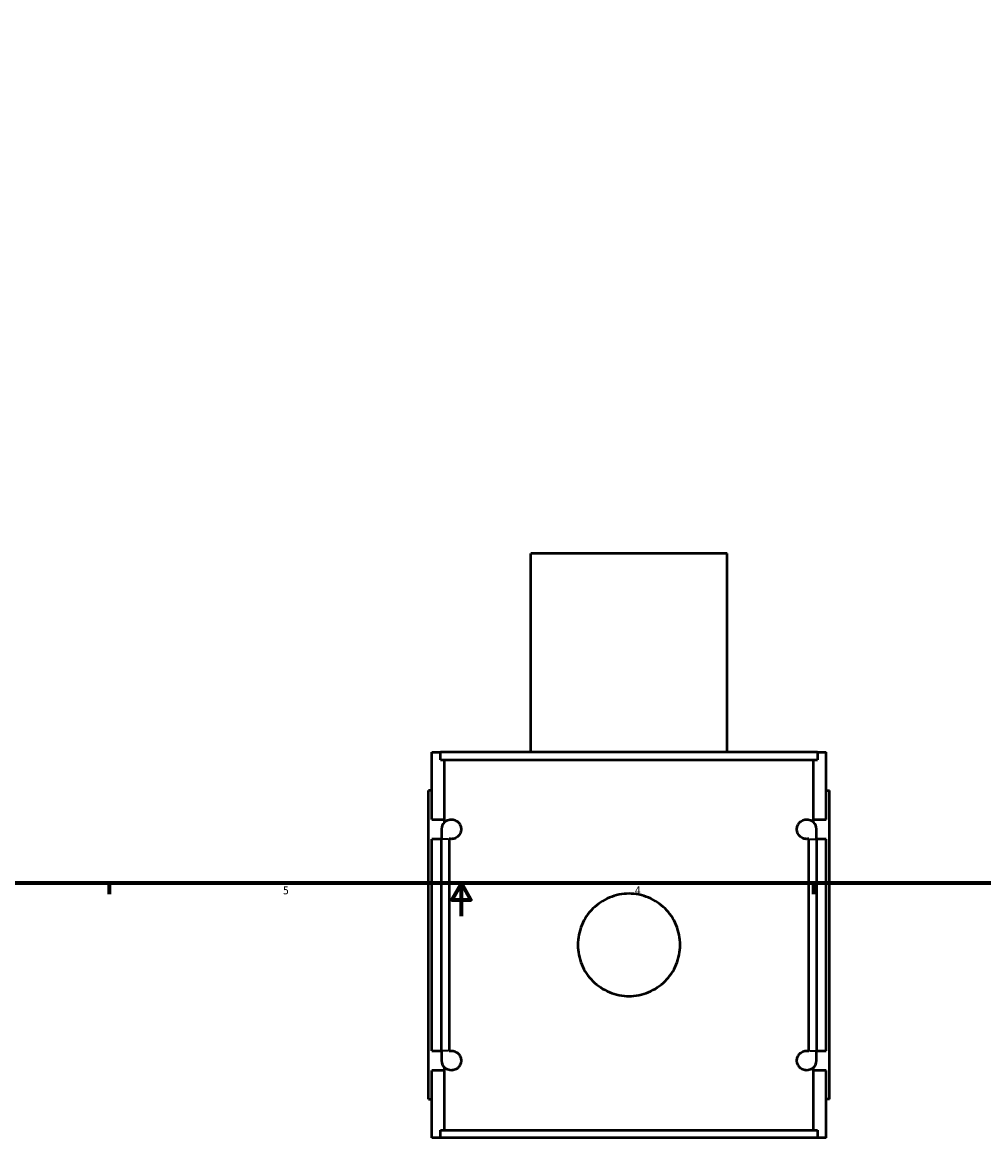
# Model space of a CAD drawing. Header units: inches. Extents: x -1.6 to 48.2, y -2.1 to 47.6.
# Tile 2 of 8: x 11.7 to 23.3, y -2.1 to 11.4. Entities that reach past the tile are written whole.
import ezdxf

# ---------------------------------------------------------------- set-up
doc = ezdxf.new("R2010")
doc.units = ezdxf.units.IN
doc.header["$MEASUREMENT"] = 0
for name, color, linetype, lineweight in [('Border (ANSI)', 7, 'Continuous', 70), ('Visible (ANSI)', 7, 'Continuous', 50), ('Visible Narrow (ANSI)', 7, 'Continuous', 35)]:
    doc.layers.add(name, color=color, linetype=linetype, lineweight=lineweight)
doc.styles.add('Note Text (ANSI)', font='tahoma.ttf')

# ---------------------------------------------------------------- blocks, each defined once
blk = doc.blocks.new('Borders Default Border')
at = {"layer": 'Border (ANSI)'}
for p, q in [((12.75, 1), (12.75, 0.866)), ((21.25, 1), (21.25, 0.866))]:
    blk.add_line(p, q, dxfattribs=at)
at = {"layer": 'Border (ANSI)', "flags": 128}
for points in [[(0.5, 1), (0.5, 21), (33.5, 21), (33.5, 1), (0.5, 1)], [(17, 0.6), (17, 1), (16.885, 0.8), (17.115, 0.8), (17, 1)]]:
    blk.add_lwpolyline(points, dxfattribs=at)
at = {"layer": 'Border (ANSI)', "color": 5, "true_color": 0x0000ff, "char_height": 0.0945, "attachment_point": 7, "style": 'Note Text (ANSI)'}
for s, insert in [('5', (14.847, 0.864)), ('4', (19.092, 0.866))]:
    blk.add_mtext(s, dxfattribs=dict(at, insert=insert))

msp = doc.modelspace()

# ---------------------------------------------------------------- linework, layer by layer
at = {"layer": 'Visible (ANSI)'}
for p, q in [((20.205, 4.975), (17.839, 4.975)), ((17.839, 2.58), (17.839, 4.975)), ((20.205, 2.58), (20.205, 4.975)), ((16.642, 2.58), (16.748, 2.58)), ((16.642, 1.768), (16.642, 2.58)), ((21.296, 2.58), (16.748, 2.58)), ((16.748, 2.487), (16.748, 2.58)), ((21.296, 2.58), (21.402, 2.58)), ((21.296, 2.58), (21.296, 2.487)), ((21.402, 1.768), (21.402, 2.58)), ((16.748, 2.487), (21.296, 2.487)), ((16.794, 1.768), (16.794, 2.487)), ((21.249, 1.768), (21.249, 2.487)), ((16.642, 2.115), (16.602, 2.115)), ((16.602, -1.605), (16.602, 2.115)), ((21.402, 2.115), (21.441, 2.115)), ((21.441, -1.605), (21.441, 2.115)), ((16.642, 1.768), (16.794, 1.768)), ((16.794, 1.734), (16.794, 1.768)), ((21.249, 1.734), (21.249, 1.768)), ((21.249, 1.768), (21.402, 1.768)), ((16.76, 1.65), (16.76, 1.532)), ((21.284, 1.532), (21.284, 1.65)), ((16.642, -1.022), (16.642, 1.532)), ((16.76, 1.532), (16.642, 1.532)), ((16.76, -1.022), (16.76, 1.532)), ((16.853, 1.532), (16.853, -1.022)), ((21.191, -1.022), (21.191, 1.532)), ((21.402, 1.532), (21.284, 1.532)), ((21.284, 1.532), (21.284, -1.022)), ((21.402, -1.022), (21.402, 1.532)), ((16.642, -1.022), (16.76, -1.022)), ((16.76, -1.022), (16.76, -1.14)), ((21.284, -1.022), (21.402, -1.022)), ((21.284, -1.14), (21.284, -1.022)), ((16.642, -2.07), (16.642, -1.258)), ((16.794, -1.258), (16.642, -1.258)), ((16.794, -1.258), (16.794, -1.223)), ((16.794, -1.977), (16.794, -1.258)), ((21.249, -1.258), (21.249, -1.223)), ((21.249, -1.977), (21.249, -1.258)), ((21.402, -1.258), (21.249, -1.258)), ((21.402, -2.07), (21.402, -1.258)), ((16.602, -1.605), (16.642, -1.605)), ((21.441, -1.605), (21.402, -1.605)), ((16.748, -1.977), (21.296, -1.977)), ((16.748, -2.07), (16.748, -1.977)), ((21.296, -1.977), (21.296, -2.07)), ((16.748, -2.07), (16.642, -2.07)), ((21.296, -2.07), (16.748, -2.07)), ((21.402, -2.07), (21.296, -2.07))]:
    msp.add_line(p, q, dxfattribs=at)
for centre, start, end in [((16.878, 1.65), 135.1496, 180), ((21.166, 1.65), 0, 44.8504), ((16.878, -1.14), 180, 224.8504), ((21.166, -1.14), 315.1496, 0)]:
    msp.add_arc(centre, 0.118, start, end, dxfattribs=at)
for points, knots in [([(16.794, 1.734), (16.801, 1.74), (16.809, 1.746), (16.835, 1.762), (16.856, 1.768), (16.892, 1.768), (16.908, 1.766), (16.933, 1.755), (16.942, 1.75), (16.959, 1.737), (16.967, 1.729), (16.98, 1.711), (16.985, 1.701), (16.991, 1.684), (16.993, 1.678), (16.996, 1.664), (16.996, 1.657), (16.996, 1.643), (16.996, 1.636), (16.993, 1.623), (16.991, 1.616), (16.982, 1.591), (16.971, 1.576), (16.948, 1.553), (16.933, 1.544), (16.904, 1.534), (16.89, 1.532), (16.87, 1.532), (16.861, 1.533), (16.853, 1.535)], [0.645958, 0.645958, 0.645958, 0.645958, 0.89701, 0.89701, 1.413207, 1.413207, 1.730061, 1.730061, 1.888488, 1.888488, 2.046915, 2.046915, 2.156349, 2.156349, 2.211065, 2.211065, 2.265782, 2.265782, 2.318017, 2.318017, 2.370251, 2.370251, 2.559775, 2.559775, 2.832356, 2.832356, 3.104938, 3.104938, 3.300366, 3.300366, 3.300366, 3.300366]), ([(21.191, 1.535), (21.182, 1.533), (21.174, 1.532), (21.154, 1.532), (21.14, 1.534), (21.111, 1.544), (21.096, 1.553), (21.072, 1.576), (21.061, 1.591), (21.052, 1.616), (21.051, 1.623), (21.048, 1.636), (21.048, 1.643), (21.048, 1.657), (21.048, 1.664), (21.051, 1.678), (21.052, 1.684), (21.058, 1.701), (21.064, 1.711), (21.077, 1.729), (21.085, 1.737), (21.102, 1.75), (21.111, 1.755), (21.136, 1.766), (21.152, 1.768), (21.188, 1.768), (21.209, 1.762), (21.235, 1.746), (21.243, 1.74), (21.249, 1.734)], [1.216385, 1.216385, 1.216385, 1.216385, 1.411813, 1.411813, 1.684395, 1.684395, 1.956976, 1.956976, 2.1465, 2.1465, 2.198734, 2.198734, 2.250969, 2.250969, 2.305685, 2.305685, 2.360402, 2.360402, 2.469836, 2.469836, 2.628263, 2.628263, 2.78669, 2.78669, 3.103544, 3.103544, 3.619741, 3.619741, 3.870793, 3.870793, 3.870793, 3.870793]), ([(19.639, 0.255), (19.639, 0.216), (19.635, 0.176), (19.62, 0.096), (19.608, 0.057), (19.576, -0.019), (19.557, -0.056), (19.511, -0.123), (19.486, -0.154), (19.431, -0.208), (19.4, -0.234), (19.333, -0.279), (19.297, -0.299), (19.221, -0.331), (19.181, -0.343), (19.101, -0.358), (19.061, -0.362), (18.983, -0.362), (18.943, -0.358), (18.863, -0.343), (18.823, -0.331), (18.747, -0.299), (18.711, -0.279), (18.643, -0.234), (18.613, -0.208), (18.558, -0.154), (18.532, -0.123), (18.487, -0.056), (18.468, -0.019), (18.436, 0.057), (18.424, 0.096), (18.408, 0.176), (18.405, 0.216), (18.405, 0.294), (18.408, 0.335), (18.424, 0.414), (18.436, 0.454), (18.468, 0.53), (18.487, 0.566), (18.532, 0.634), (18.558, 0.665), (18.613, 0.719), (18.643, 0.745), (18.711, 0.79), (18.747, 0.81), (18.823, 0.841), (18.863, 0.853), (18.943, 0.869), (18.983, 0.873), (19.061, 0.873), (19.101, 0.869), (19.181, 0.853), (19.221, 0.841), (19.297, 0.81), (19.333, 0.79), (19.4, 0.745), (19.431, 0.719), (19.486, 0.665), (19.511, 0.634), (19.557, 0.566), (19.576, 0.53), (19.608, 0.454), (19.62, 0.414), (19.635, 0.335), (19.639, 0.294), (19.639, 0.255)], [0, 0, 0, 0, 0.296971, 0.296971, 0.593942, 0.593942, 0.890913, 0.890913, 1.187884, 1.187884, 1.484796, 1.484796, 1.781708, 1.781708, 2.078621, 2.078621, 2.375533, 2.375533, 2.672445, 2.672445, 2.969357, 2.969357, 3.26627, 3.26627, 3.563182, 3.563182, 3.860153, 3.860153, 4.157124, 4.157124, 4.454095, 4.454095, 4.751066, 4.751066, 5.048037, 5.048037, 5.345008, 5.345008, 5.641979, 5.641979, 5.93895, 5.93895, 6.235862, 6.235862, 6.532774, 6.532774, 6.829687, 6.829687, 7.126599, 7.126599, 7.423511, 7.423511, 7.720423, 7.720423, 8.017335, 8.017335, 8.314248, 8.314248, 8.611219, 8.611219, 8.90819, 8.90819, 9.205161, 9.205161, 9.502132, 9.502132, 9.502132, 9.502132]), ([(16.853, -1.024), (16.861, -1.022), (16.87, -1.022), (16.892, -1.022), (16.908, -1.024), (16.933, -1.035), (16.942, -1.04), (16.959, -1.053), (16.967, -1.061), (16.98, -1.079), (16.985, -1.089), (16.991, -1.106), (16.993, -1.112), (16.996, -1.126), (16.996, -1.133), (16.996, -1.147), (16.996, -1.154), (16.993, -1.167), (16.991, -1.173), (16.985, -1.191), (16.98, -1.2), (16.967, -1.219), (16.959, -1.227), (16.942, -1.24), (16.933, -1.245), (16.908, -1.255), (16.892, -1.258), (16.856, -1.258), (16.835, -1.251), (16.809, -1.236), (16.801, -1.23), (16.794, -1.223)], [1.215949, 1.215949, 1.215949, 1.215949, 1.413207, 1.413207, 1.730061, 1.730061, 1.888488, 1.888488, 2.046915, 2.046915, 2.156349, 2.156349, 2.211065, 2.211065, 2.265782, 2.265782, 2.320499, 2.320499, 2.375216, 2.375216, 2.48465, 2.48465, 2.643077, 2.643077, 2.801504, 2.801504, 3.118358, 3.118358, 3.634555, 3.634555, 3.885607, 3.885607, 3.885607, 3.885607]), ([(21.249, -1.223), (21.243, -1.23), (21.235, -1.236), (21.209, -1.251), (21.188, -1.258), (21.152, -1.258), (21.136, -1.255), (21.111, -1.245), (21.102, -1.24), (21.085, -1.227), (21.077, -1.219), (21.064, -1.2), (21.058, -1.191), (21.052, -1.173), (21.051, -1.167), (21.048, -1.154), (21.048, -1.147), (21.048, -1.133), (21.048, -1.126), (21.051, -1.112), (21.052, -1.106), (21.058, -1.089), (21.064, -1.079), (21.077, -1.061), (21.085, -1.053), (21.102, -1.04), (21.111, -1.035), (21.136, -1.024), (21.152, -1.022), (21.174, -1.022), (21.183, -1.022), (21.191, -1.024)], [0.645958, 0.645958, 0.645958, 0.645958, 0.89701, 0.89701, 1.413207, 1.413207, 1.730061, 1.730061, 1.888488, 1.888488, 2.046915, 2.046915, 2.156349, 2.156349, 2.211065, 2.211065, 2.265782, 2.265782, 2.320499, 2.320499, 2.375216, 2.375216, 2.48465, 2.48465, 2.643077, 2.643077, 2.801504, 2.801504, 3.118358, 3.118358, 3.315616, 3.315616, 3.315616, 3.315616])]:
    msp.add_open_spline(points, degree=3, knots=knots, dxfattribs=at)
for points in [[(16.853, 1.535), (16.853, 1.534), (16.853, 1.533), (16.853, 1.532)], [(21.191, 1.532), (21.191, 1.533), (21.191, 1.534), (21.191, 1.535)], [(16.853, -1.022), (16.853, -1.022), (16.853, -1.023), (16.853, -1.024)], [(21.191, -1.024), (21.191, -1.023), (21.191, -1.022), (21.191, -1.022)]]:
    msp.add_open_spline(points, degree=3, dxfattribs=at)
at = {"layer": 'Visible Narrow (ANSI)'}
for p, q in [((16.845, 1.532), (16.76, 1.532)), ((21.198, 1.532), (21.283, 1.532)), ((16.845, -1.022), (16.76, -1.022)), ((21.198, -1.022), (21.283, -1.022))]:
    msp.add_line(p, q, dxfattribs=at)

# ---------------------------------------------------------------- block references
msp.add_blockref('Borders Default Border', (0, 0))

doc.saveas('drawing.dxf')
